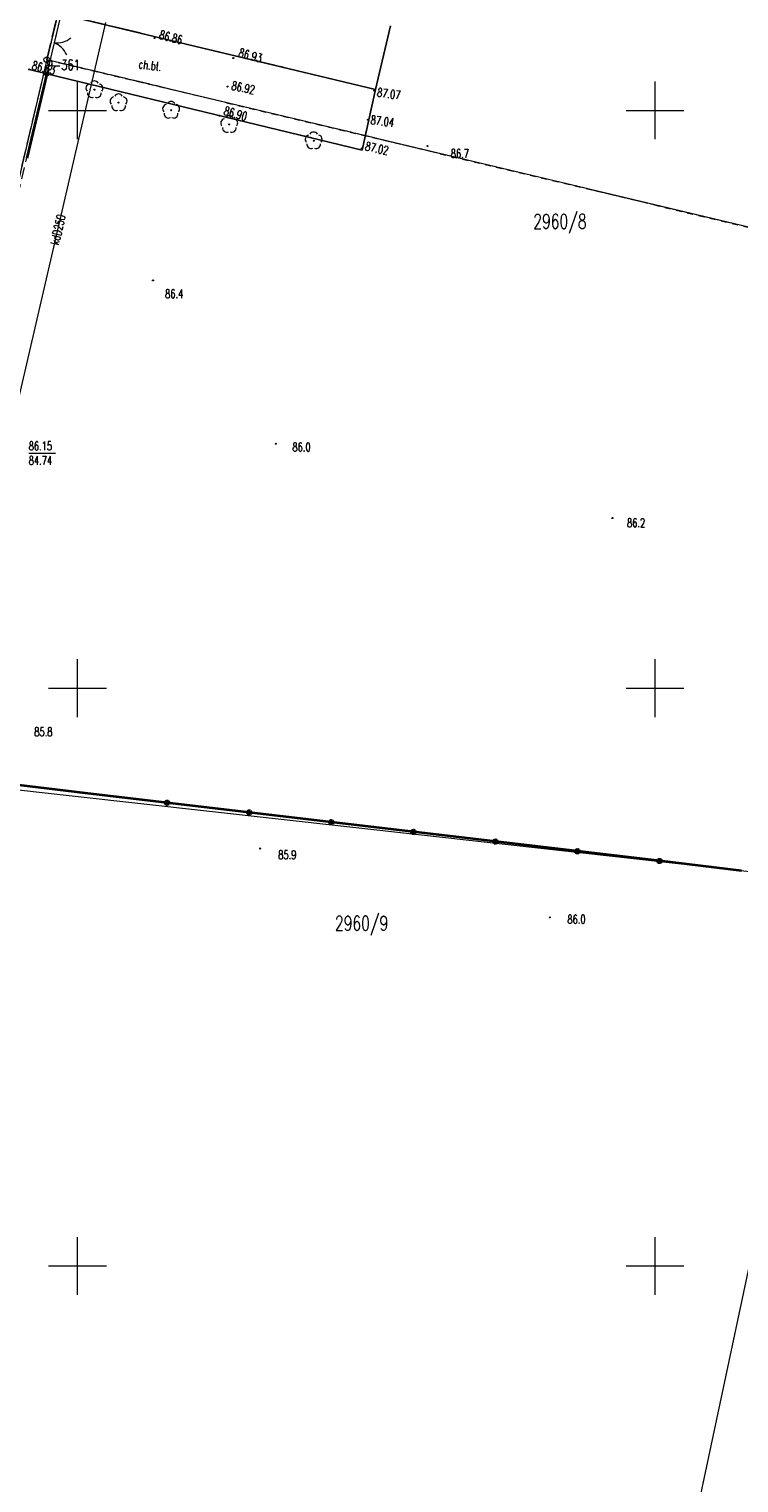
# Model space of a CAD drawing. Header units: metres. Extents: x 7427346 to 7428402, y 5774471 to 5775252.
# Tile 6 of 21: x 7427796 to 7427857, y 5774731 to 5774857. Entities that reach past the tile are written whole.
import ezdxf
from ezdxf.enums import TextEntityAlignment as Align

# ---------------------------------------------------------------- set-up
doc = ezdxf.new("R2010")
doc.units = ezdxf.units.M
for name, pattern in [('1', [0]), ('2_OTKC', [1.5, 1, -0.5]), ('2_OTKK', [0]), ('2_OTKU', [2, 1.5, -0.5]), ('4_SUKP', [0]), ('GDE', [0]), ('GUK', [2, 1.5, -0.5]), ('GUZ', [1, 0.5, -0.5])]:
    doc.linetypes.add(name, pattern=pattern)
doc.layers.get('0').update_dxf_attribs({"color": 250, "linetype": 'CONTINUOUS', "lineweight": 100})
for name, color, linetype, lineweight in [('Dzialki', 7, 'GDE', 18), ('Kontury', 3, 'GUK', 18), ('Numery_dzialek', 7, 'CONTINUOUS', 13), ('Numery_punktow', 7, 'CONTINUOUS', 9), ('OTK_E_T_1', 7, 'CONTINUOUS', 0), ('OTK_L_1', 7, '2_OTKK', 25), ('OTK_L_2', 7, '2_OTKC', 18), ('OTK_L_4', 7, '2_OTKU', 18), ('OTO_L_0', 7, 'CONTINUOUS', 35), ('OTO_L_1', 7, 'CONTINUOUS', 18), ('OTR_T_0', 7, 'CONTINUOUS', 18), ('OTR_T_1', 7, 'CONTINUOUS', 18), ('Podzial_sekcyjny_krzyze', 7, '1', 18), ('Punkty', 7, 'CONTINUOUS', 18), ('Uzytki', 3, 'GUZ', 18)]:
    doc.layers.add(name, color=color, linetype=linetype, lineweight=lineweight)
for name, color, linetype, lineweight, true_color in [('OTZ_T_0', 96, 'CONTINUOUS', 18, 0x008000), ('SUKP_E_T_0', 36, 'CONTINUOUS', 0, 0x803300), ('SUKP_L_0', 36, '4_SUKP', 18, 0x803300), ('SUKR_T_0', 36, 'CONTINUOUS', 18, 0x803300)]:
    doc.layers.add(name, color=color, linetype=linetype, lineweight=lineweight, true_color=true_color)
doc.styles.get("Standard").update_dxf_attribs({"font": 'Simplex.SHX', "width": 0.75})

# ---------------------------------------------------------------- blocks, each defined once
blk = doc.blocks.new('GRT')
at = {"linetype": 'CONTINUOUS'}
blk.add_circle((0, 0), 0.25, dxfattribs=at)
blk = doc.blocks.new('2_OTRN')
at = {"linetype": 'CONTINUOUS'}
blk.add_circle((0, 0), 0.045, dxfattribs=at)
blk = doc.blocks.new('2_OTRS')
at = {"linetype": 'CONTINUOUS'}
blk.add_circle((0, 0), 0.045, dxfattribs=at)
blk = doc.blocks.new('2_OTZL')
at = {"linetype": 'CONTINUOUS'}
blk.add_circle((0, 0), 0.045, dxfattribs=at)
for centre, start, end in [((-0.36, 0.12), 102.1445, 221.86), ((0, 0.38), 30.1401, 149.8599), ((0.36, 0.12), 318.14, 77.8555), ((-0.22, -0.3), 174.1482, 293.8542), ((0.22, -0.3), 246.1458, 5.8518)]:
    blk.add_arc(centre, 0.375, start, end, dxfattribs=at)

msp = doc.modelspace()

# ---------------------------------------------------------------- linework, layer by layer
at = {"layer": 'Dzialki'}
for p, q in [((7427813.92, 5774923.56), (7427797.35, 5774854.38)), ((7427797.35, 5774854.38), (7427782.77, 5774792.51)), ((7427876.29, 5774835.53), (7427797.35, 5774854.38)), ((7427865.22, 5774783.32), (7427782.77, 5774792.51)), ((7427836.3, 5774646.95), (7427865.22, 5774783.32))]:
    msp.add_line(p, q, dxfattribs=at)
at = {"layer": 'Kontury'}
for p, q in [((7427797.35, 5774854.38), (7427813.92, 5774923.56)), ((7427797.35, 5774854.38), (7427785.18, 5774802.75)), ((7427876.29, 5774835.53), (7427797.35, 5774854.38))]:
    msp.add_line(p, q, dxfattribs=at)
at = {"layer": 'OTK_L_1', "linetype": '2_OTKK'}
for p, q in [((7427825.81, 5774851.8), (7427798.56, 5774858.33)), ((7427827.11, 5774857.31), (7427825.81, 5774851.8)), ((7427795.81, 5774853.54), (7427797.34, 5774853.15)), ((7427797.34, 5774853.15), (7427824.65, 5774846.55)), ((7427824.65, 5774846.55), (7427825.81, 5774851.8))]:
    msp.add_line(p, q, dxfattribs=at)
at = {"layer": 'OTK_L_2', "linetype": '2_OTKC'}
for p, q in [((7427825.81, 5774851.8), (7427798.56, 5774858.33)), ((7427797.34, 5774853.15), (7427795.81, 5774853.54)), ((7427824.65, 5774846.55), (7427797.34, 5774853.15)), ((7427824.65, 5774846.55), (7427825.81, 5774851.8))]:
    msp.add_line(p, q, dxfattribs=at)
at = {"layer": 'OTK_L_2', "linetype": '2_OTKC', "lineweight": 0}
msp.add_line((7427783.11, 5774792.99), (7427797.34, 5774853.15), dxfattribs=at)
at = {"layer": 'OTK_L_4', "linetype": '2_OTKU'}
for q in [(7427798.56, 5774858.33), (7427827.11, 5774857.31)]:
    msp.add_line((7427825.81, 5774851.8), q, dxfattribs=at)
at = {"layer": 'OTO_L_0'}
for p, q in [((7427797.34, 5774853.15), (7427795.61, 5774845.85)), ((7427800.66, 5774790.92), (7427793.21, 5774791.8)), ((7427807.76, 5774790.08), (7427800.66, 5774790.92)), ((7427814.87, 5774789.24), (7427807.76, 5774790.08)), ((7427821.97, 5774788.4), (7427814.87, 5774789.24)), ((7427829.08, 5774787.56), (7427821.97, 5774788.4)), ((7427836.18, 5774786.72), (7427829.08, 5774787.56)), ((7427843.28, 5774785.88), (7427836.18, 5774786.72)), ((7427850.39, 5774785.04), (7427843.28, 5774785.88)), ((7427857.49, 5774784.2), (7427850.39, 5774785.04))]:
    msp.add_line(p, q, dxfattribs=at)
for centre in [(7427807.76, 5774790.08), (7427814.87, 5774789.24), (7427821.97, 5774788.4), (7427829.08, 5774787.56), (7427836.18, 5774786.72), (7427843.28, 5774785.88), (7427850.39, 5774785.04)]:
    msp.add_circle(centre, 0.17, dxfattribs=at)
at = {"layer": 'OTO_L_1'}
for p, q in [((7427798.56, 5774858.29), (7427798.09, 5774856.33)), ((7427798.15, 5774856.57), (7427797.81, 5774855.11)), ((7427797.81, 5774855.11), (7427797.34, 5774853.15))]:
    msp.add_line(p, q, dxfattribs=at)
msp.add_circle((7427797.34, 5774853.15), 0.17, dxfattribs=at)
for centre, start, end in [((7427798.17, 5774857.83), 264.5921, 308.6665), ((7427797.25, 5774853.98), 24.6289, 68.7032)]:
    msp.add_arc(centre, 2, start, end, dxfattribs=at)
at = {"layer": 'Podzial_sekcyjny_krzyze'}
for p, q in [((7427800, 5774847.5), (7427800, 5774852.5)), ((7427850, 5774847.5), (7427850, 5774852.5)), ((7427797.5, 5774850), (7427802.5, 5774850)), ((7427847.5, 5774850), (7427852.5, 5774850)), ((7427800, 5774797.5), (7427800, 5774802.5)), ((7427850, 5774797.5), (7427850, 5774802.5)), ((7427797.5, 5774800), (7427802.5, 5774800)), ((7427847.5, 5774800), (7427852.5, 5774800)), ((7427800, 5774747.5), (7427800, 5774752.5)), ((7427850, 5774747.5), (7427850, 5774752.5)), ((7427797.5, 5774750), (7427802.5, 5774750)), ((7427847.5, 5774750), (7427852.5, 5774750))]:
    msp.add_line(p, q, dxfattribs=at)
at = {"layer": 'SUKP_L_0', "linetype": '4_SUKP'}
msp.add_line((7427794.25, 5774822.21), (7427802.47, 5774857.59), dxfattribs=at)
at = {"layer": 'SUKR_T_0', "linetype": 'CONTINUOUS', "lineweight": 0}
msp.add_line((7427795.78, 5774820.33), (7427798.09, 5774820.33), dxfattribs=at)
at = {"layer": 'Uzytki'}
for p, q in [((7427813.92, 5774923.56), (7427797.35, 5774854.38)), ((7427797.35, 5774854.38), (7427785.18, 5774802.75)), ((7427797.35, 5774854.38), (7427876.29, 5774835.53))]:
    msp.add_line(p, q, dxfattribs=at)

# ---------------------------------------------------------------- block references
at = {"layer": 'OTR_T_0'}
for p in [(7427806.67, 5774856.25), (7427795.81, 5774853.54), (7427813.49, 5774854.52), (7427812.99, 5774852.06), (7427825.68, 5774851.71), (7427812.29, 5774849.53), (7427825.14, 5774849.19), (7427824.63, 5774846.71)]:
    msp.add_blockref('2_OTRS', p, dxfattribs=at)
at = {"layer": 'OTR_T_1'}
for p in [(7427830.3, 5774846.91), (7427806.54, 5774835.28), (7427817.17, 5774821.15), (7427846.31, 5774814.72), (7427815.82, 5774786.12), (7427840.88, 5774780.16)]:
    msp.add_blockref('2_OTRN', p, dxfattribs=at)
at = {"layer": 'OTZ_T_0'}
for p in [(7427801.47, 5774851.79), (7427803.56, 5774850.67), (7427808.11, 5774850.01), (7427813.14, 5774848.78), (7427820.45, 5774847.37)]:
    msp.add_blockref('2_OTZL', p, dxfattribs=at)
at = {"layer": 'Punkty'}
msp.add_blockref('GRT', (7427797.35, 5774854.38), dxfattribs=at)

# ---------------------------------------------------------------- texts
at = {"layer": 'Numery_dzialek', "width": 0.7}
for s, p in [('2960/8', (7427839.46, 5774841.02)), ('2960/9', (7427822.29, 5774780.28))]:
    msp.add_text(s, height=1.26, dxfattribs=at).set_placement(p, align=Align.TOP_LEFT)
at = {"layer": 'Numery_punktow', "width": 0.7}
msp.add_text('9-361', height=0.9, dxfattribs=at).set_placement((7427797.35, 5774854.38), align=Align.TOP_LEFT)
at = {"layer": 'OTK_E_T_1', "lineweight": 9, "width": 0.7}
msp.add_text('ch.bt.', height=0.75, rotation=353.03, dxfattribs=at).set_placement((7427806.29, 5774853.89), align=Align.MIDDLE)
at = {"layer": 'OTR_T_0', "lineweight": 9, "width": 0.7}
for s, rotation, p in [('86.86', 345.75, (7427807.11, 5774856.57)), ('86.93', 344.84, (7427813.99, 5774855.02)), ('86.63', 346.17, (7427796.1, 5774853.92)), ('86.92', 348.45, (7427813.36, 5774852.16)), ('87.07', 352.22, (7427825.95, 5774851.57)), ('86.90', 344.29, (7427812.71, 5774849.99)), ('87.04', 352.55, (7427825.39, 5774849.19)), ('87.02', 347.94, (7427824.93, 5774846.92))]:
    msp.add_text(s, height=0.75, rotation=rotation, dxfattribs=at).set_placement(p, align=Align.MIDDLE_LEFT)
at = {"layer": 'OTR_T_1', "lineweight": 9, "width": 0.7}
for s, p in [('86.7', (7427832.32, 5774846.64)), ('86.4', (7427807.59, 5774834.5)), ('86.0', (7427818.61, 5774821.24)), ('86.2', (7427847.57, 5774814.68)), ('85.8', (7427796.26, 5774796.59)), ('85.9', (7427817.38, 5774785.95)), ('86.0', (7427842.41, 5774780.37))]:
    msp.add_text(s, height=0.75, dxfattribs=at).set_placement(p, align=Align.TOP_LEFT)
at = {"layer": 'SUKP_E_T_0', "lineweight": 9, "width": 0.7}
msp.add_text('kdD250', height=0.75, rotation=76.92, dxfattribs=at).set_placement((7427798.31, 5774839.68), align=Align.MIDDLE)
at = {"layer": 'SUKR_T_0', "lineweight": 9, "width": 0.7}
for s, p in [('86.15', (7427795.78, 5774821.33)), ('84.74', (7427795.78, 5774820.08))]:
    msp.add_text(s, height=0.75, dxfattribs=at).set_placement(p, align=Align.TOP_LEFT)

doc.saveas('drawing.dxf')
